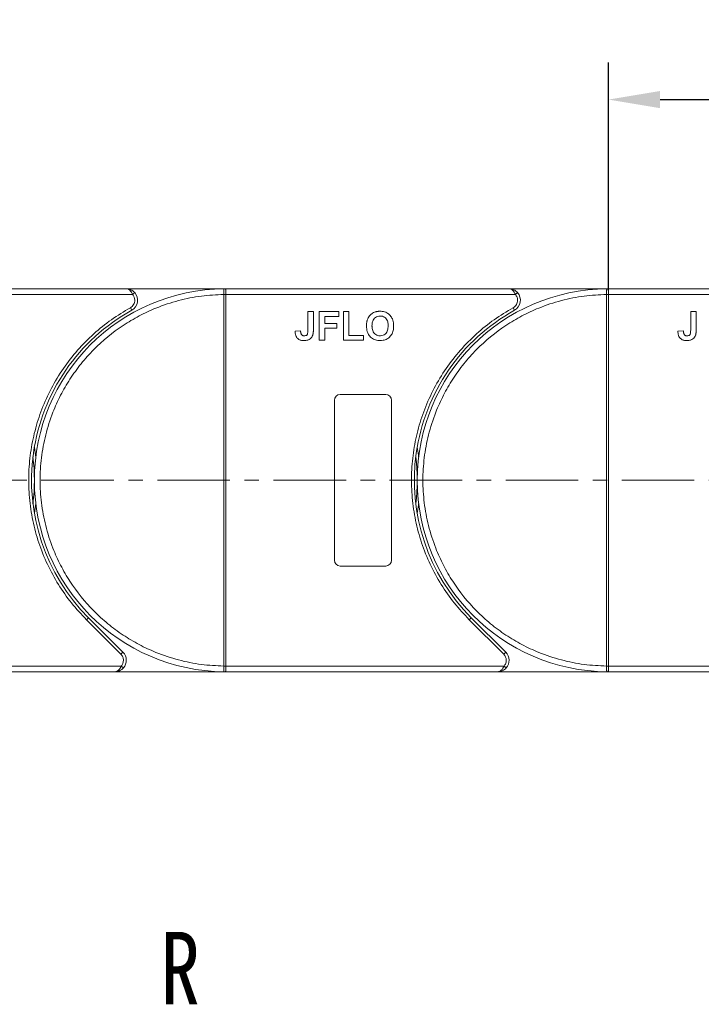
# Model space of a CAD drawing. Header units: millimetres. Extents: x 2098 to 3561, y 550 to 1583.
# Tile 16 of 84: x 2702 to 2821, y 1077 to 1249. Entities that reach past the tile are written whole.
import ezdxf

# ---------------------------------------------------------------- set-up
doc = ezdxf.new("R2010")
doc.units = ezdxf.units.MM
doc.linetypes.add('CENTERX2', pattern=[20.32, 12.7, -2.54, 2.54, -2.54])
doc.styles.get("Standard").update_dxf_attribs({"font": '仿宋_GB2312.ttf', "width": 0.8})
doc.styles.add('样式 1', font='仿宋_GB2312.ttf', dxfattribs={"width": 0.8, "height": 6})
doc.dimstyles.new('副本 ISO-45.1', dxfattribs={"dimtxt": 10, "dimasz": 9, "dimexe": 6.5, "dimexo": 0.625, "dimgap": 2.5, "dimtad": 1, "dimdsep": 46, "dimtxsty": 'Standard', "dimcen": 2.5, "dimadec": 0, "dimazin": 0, "dimtfac": 1, "dimtmove": 0, "dimatfit": 3, "dimfxl": 0, "dimarcsym": 0})

# ---------------------------------------------------------------- blocks, each defined once
blk = doc.blocks.new('*D2518')
at = {"color": 0, "lineweight": -2}
for p, q in [((2804.78, 1201.5), (2804.78, 1241.33)), ((2871.78, 1201.86), (2871.78, 1241.33)), ((2813.78, 1234.83), (2862.78, 1234.83))]:
    blk.add_line(p, q, dxfattribs=at)
at = {"color": 0, "lineweight": 9}
for points in [[(2813.78, 1236.33), (2813.78, 1233.33), (2804.78, 1234.83)], [(2862.78, 1236.33), (2862.78, 1233.33), (2871.78, 1234.83)]]:
    blk.add_solid(points, dxfattribs=at)
at = {"layer": 'Defpoints', "color": 0, "lineweight": 9}
for p in [(2871.78, 1234.83), (2804.78, 1200.88), (2871.78, 1201.23)]:
    blk.add_point(p, dxfattribs=at)
at = {"color": 0, "lineweight": 9, "insert": (2838.28, 1242.33), "char_height": 10, "attachment_point": 5}
blk.add_mtext('67', dxfattribs=at)

msp = doc.modelspace()

# ---------------------------------------------------------------- linework, layer by layer
at = {"color": 7, "linetype": 'Continuous', "lineweight": 15}
for p, q in [((2720.347, 1201.734), (2670.776, 1201.734)), ((2670.776, 1200.734), (2721.465, 1200.734)), ((2737.776, 1201.734), (2720.347, 1201.734)), ((2721.465, 1200.734), (2721.838, 1201.068)), ((2737.426, 1200.733), (2737.426, 1200.736)), ((2737.426, 1135.736), (2737.426, 1200.733)), ((2737.426, 1200.733), (2737.776, 1200.733)), ((2737.542, 1201.734), (2737.776, 1201.734)), ((2787.347, 1201.734), (2737.776, 1201.734)), ((2737.776, 1200.734), (2788.465, 1200.734)), ((2737.776, 1200.733), (2737.776, 1135.736)), ((2804.776, 1201.734), (2787.347, 1201.734)), ((2788.465, 1200.734), (2788.838, 1201.068)), ((2804.426, 1200.733), (2804.426, 1200.736)), ((2804.426, 1135.736), (2804.426, 1200.733)), ((2804.426, 1200.733), (2804.776, 1200.733)), ((2804.542, 1201.734), (2804.776, 1201.734)), ((2854.347, 1201.734), (2804.776, 1201.734)), ((2804.776, 1200.734), (2855.465, 1200.734)), ((2804.776, 1200.733), (2804.776, 1135.736)), ((2721.316, 1197.984), (2721.074, 1198.422)), ((2752.148, 1194.498), (2752.148, 1197.734)), ((2752.148, 1197.734), (2753.109, 1197.734)), ((2753.109, 1197.734), (2753.109, 1194.582)), ((2754.135, 1197.734), (2757.532, 1197.734)), ((2754.135, 1192.734), (2754.135, 1197.734)), ((2757.532, 1197.734), (2757.532, 1196.901)), ((2758.366, 1197.734), (2759.327, 1197.734)), ((2758.366, 1192.734), (2758.366, 1197.734)), ((2759.327, 1197.734), (2759.327, 1193.568)), ((2788.316, 1197.984), (2788.074, 1198.422)), ((2819.148, 1194.498), (2819.148, 1197.734)), ((2819.148, 1197.734), (2820.109, 1197.734)), ((2820.109, 1197.734), (2820.109, 1194.582)), ((2757.532, 1196.901), (2755.096, 1196.901)), ((2755.096, 1196.901), (2755.096, 1195.683)), ((2755.096, 1195.683), (2757.212, 1195.683)), ((2757.212, 1195.683), (2757.212, 1194.85)), ((2750.866, 1194.401), (2749.904, 1194.337)), ((2757.212, 1194.85), (2755.096, 1194.85)), ((2755.096, 1194.85), (2755.096, 1192.734)), ((2817.866, 1194.401), (2816.904, 1194.337)), ((2755.096, 1192.734), (2754.135, 1192.734)), ((2761.891, 1192.734), (2758.366, 1192.734)), ((2759.327, 1193.568), (2761.891, 1193.568)), ((2761.891, 1193.568), (2761.891, 1192.734)), ((2756.776, 1154.234), (2756.776, 1182.234)), ((2757.776, 1183.234), (2765.776, 1183.234)), ((2766.776, 1182.234), (2766.776, 1154.234)), ((2765.776, 1153.234), (2757.776, 1153.234)), ((2713.381, 1143.839), (2713.734, 1144.193)), ((2719.425, 1137.795), (2713.381, 1143.839)), ((2719.778, 1138.149), (2713.734, 1144.193)), ((2780.381, 1143.839), (2780.734, 1144.193)), ((2786.425, 1137.795), (2780.381, 1143.839)), ((2786.778, 1138.149), (2780.734, 1144.193)), ((2719.425, 1137.795), (2719.778, 1138.149)), ((2786.425, 1137.795), (2786.778, 1138.149)), ((2719.482, 1135.734), (2670.776, 1135.734)), ((2719.855, 1135.401), (2719.482, 1135.734)), ((2737.776, 1135.736), (2737.426, 1135.736)), ((2737.426, 1135.733), (2737.426, 1135.736)), ((2786.482, 1135.734), (2737.776, 1135.734)), ((2786.855, 1135.401), (2786.482, 1135.734)), ((2804.776, 1135.736), (2804.426, 1135.736)), ((2804.426, 1135.733), (2804.426, 1135.736)), ((2853.482, 1135.734), (2804.776, 1135.734)), ((2670.776, 1134.734), (2718.364, 1134.734)), ((2718.364, 1134.734), (2737.776, 1134.734)), ((2737.776, 1134.734), (2737.542, 1134.735)), ((2737.776, 1134.734), (2785.364, 1134.734)), ((2785.364, 1134.734), (2804.776, 1134.734)), ((2804.776, 1134.734), (2804.542, 1134.735)), ((2804.776, 1134.734), (2852.364, 1134.734))]:
    msp.add_line(p, q, dxfattribs=at)
at = {"color": 1, "linetype": 'CENTERX2', "lineweight": 13}
msp.add_line((2982.342, 1168.234), (2670.776, 1168.234), dxfattribs=at)
at = {"color": 7, "linetype": 'Continuous', "lineweight": 15, "flags": 128}
for points in [[(2704.276, 1174.044), (2704.494, 1172.601), (2704.528, 1172.335)], [(2771.276, 1174.044), (2771.494, 1172.601), (2771.528, 1172.335)], [(2704.528, 1164.134), (2704.494, 1163.868), (2704.276, 1162.425)], [(2771.528, 1164.134), (2771.494, 1163.868), (2771.276, 1162.425)]]:
    msp.add_lwpolyline(points, dxfattribs=at)
at = {"color": 7, "linetype": 'Continuous', "lineweight": 15}
for centre, radius, start, end in [((2737.776, 1168.234), 33.5, 90.40019, 269.59981), ((2720.347, 1199.734), 2, 298.95502, 41.81031), ((2737.513, 1170.552), 30.184, 89.50169, 90.1661), ((2737.539, 1201.439), 0.295, 36.63988, 89.46164), ((2804.776, 1168.234), 33.5, 90.40019, 269.59981), ((2787.347, 1199.734), 2, 298.95502, 41.81031), ((2804.513, 1170.552), 30.184, 89.50169, 90.1661), ((2804.539, 1201.439), 0.295, 36.63988, 89.46164), ((2737.776, 1168.234), 34, 118.95502, 225), ((2804.776, 1168.234), 34, 118.95502, 225), ((2757.776, 1182.234), 1, 90, 180), ((2765.776, 1182.234), 1, 0, 90), ((2670.776, 1168.234), 33.5, 352.96973, 7.03027), ((2737.776, 1168.234), 33.5, 352.96973, 7.03027), ((2757.776, 1154.234), 1, 180, 270), ((2765.776, 1154.234), 1, 270, 360), ((2718.364, 1136.734), 2, 318.18969, 45), ((2785.364, 1136.734), 2, 318.18969, 45), ((2737.513, 1165.917), 30.184, 269.8339, 270.49831), ((2804.513, 1165.917), 30.184, 269.8339, 270.49831), ((2737.539, 1135.03), 0.295, 270.53836, 323.36012), ((2804.539, 1135.03), 0.295, 270.53836, 323.36012)]:
    msp.add_arc(centre, radius, start, end, dxfattribs=at)
for points, knots in [([(2737.426, 1135.736), (2736.113, 1135.797), (2733.447, 1135.919), (2729.458, 1136.733), (2725.815, 1137.938), (2722.579, 1139.444), (2719.753, 1141.123), (2717.092, 1143.091), (2713.814, 1146.083), (2711.026, 1149.548), (2708.823, 1153.349), (2707.354, 1156.6), (2706.18, 1160.257), (2705.437, 1164.254), (2705.196, 1168.235), (2705.437, 1172.215), (2706.18, 1176.213), (2707.354, 1179.869), (2708.823, 1183.12), (2710.472, 1185.964), (2712.411, 1188.646), (2715.368, 1191.957), (2718.802, 1194.782), (2722.579, 1197.025), (2725.815, 1198.531), (2729.458, 1199.736), (2733.447, 1200.55), (2736.113, 1200.672), (2737.426, 1200.733)], [0, 0, 0, 0, 0.038862, 0.078912, 0.1200677, 0.1522272, 0.1843815, 0.2172151, 0.2500433, 0.3156185, 0.347778, 0.3799323, 0.4210926, 0.4611415, 0.5, 0.5388632, 0.578912, 0.6200677, 0.6522272, 0.6843815, 0.7172151, 0.7500433, 0.8156185, 0.847778, 0.8799323, 0.9210926, 0.9611404, 1, 1, 1, 1]), ([(2721.465, 1200.734), (2721.398, 1200.87), (2721.254, 1201.158), (2720.975, 1201.484), (2720.665, 1201.696), (2720.453, 1201.722), (2720.347, 1201.734)], [0, 0, 0, 0, 0.23435025, 0.49819532, 0.74886904, 1, 1, 1, 1]), ([(2720.347, 1201.734), (2720.617, 1201.704), (2721.035, 1201.656), (2721.534, 1201.368), (2721.743, 1201.162), (2721.838, 1201.068)], [0, 0, 0, 0, 0.4984129, 0.772928, 1, 1, 1, 1]), ([(2737.426, 1200.736), (2737.426, 1200.826), (2737.425, 1200.991), (2737.426, 1201.236), (2737.428, 1201.431), (2737.439, 1201.578), (2737.459, 1201.671), (2737.488, 1201.725), (2737.525, 1201.731), (2737.542, 1201.734)], [0, 0, 0, 0, 0.172016, 0.3127556, 0.4995985, 0.630391, 0.7580256, 0.8892284, 1, 1, 1, 1]), ([(2737.776, 1201.615), (2737.776, 1201.552), (2737.776, 1201.425), (2737.776, 1201.132), (2737.776, 1200.889), (2737.776, 1200.756), (2737.776, 1200.734)], [0, 0, 0, 0, 0.3133347, 0.6266911, 0.9400476, 1, 1, 1, 1]), ([(2737.776, 1200.734), (2737.776, 1200.734), (2737.776, 1200.734), (2737.776, 1200.733), (2737.776, 1200.733), (2737.776, 1200.733)], [0, 0, 0, 0, 0.38469928, 0.69234964, 1, 1, 1, 1]), ([(2804.426, 1135.736), (2803.113, 1135.797), (2800.447, 1135.919), (2796.458, 1136.733), (2792.815, 1137.938), (2789.579, 1139.444), (2786.753, 1141.123), (2784.092, 1143.091), (2780.814, 1146.083), (2778.026, 1149.548), (2775.823, 1153.349), (2774.354, 1156.6), (2773.18, 1160.257), (2772.437, 1164.254), (2772.196, 1168.235), (2772.437, 1172.215), (2773.18, 1176.213), (2774.354, 1179.869), (2775.823, 1183.12), (2777.472, 1185.964), (2779.411, 1188.646), (2782.368, 1191.957), (2785.802, 1194.782), (2789.579, 1197.025), (2792.815, 1198.531), (2796.458, 1199.736), (2800.447, 1200.55), (2803.113, 1200.672), (2804.426, 1200.733)], [0, 0, 0, 0, 0.038862, 0.078912, 0.1200677, 0.1522272, 0.1843815, 0.2172151, 0.2500433, 0.3156185, 0.347778, 0.3799323, 0.4210926, 0.4611415, 0.5, 0.5388632, 0.578912, 0.6200677, 0.6522272, 0.6843815, 0.7172151, 0.7500433, 0.8156185, 0.847778, 0.8799323, 0.9210926, 0.9611404, 1, 1, 1, 1]), ([(2788.465, 1200.734), (2788.398, 1200.87), (2788.254, 1201.158), (2787.975, 1201.484), (2787.665, 1201.696), (2787.453, 1201.722), (2787.347, 1201.734)], [0, 0, 0, 0, 0.23435025, 0.49819532, 0.74886904, 1, 1, 1, 1]), ([(2787.347, 1201.734), (2787.617, 1201.704), (2788.035, 1201.656), (2788.534, 1201.368), (2788.743, 1201.162), (2788.838, 1201.068)], [0, 0, 0, 0, 0.4984129, 0.772928, 1, 1, 1, 1]), ([(2804.426, 1200.736), (2804.426, 1200.826), (2804.425, 1200.991), (2804.426, 1201.236), (2804.428, 1201.431), (2804.439, 1201.578), (2804.459, 1201.671), (2804.488, 1201.725), (2804.525, 1201.731), (2804.542, 1201.734)], [0, 0, 0, 0, 0.172016, 0.3127556, 0.4995985, 0.630391, 0.7580256, 0.8892284, 1, 1, 1, 1]), ([(2804.776, 1201.615), (2804.776, 1201.552), (2804.776, 1201.425), (2804.776, 1201.132), (2804.776, 1200.889), (2804.776, 1200.756), (2804.776, 1200.734)], [0, 0, 0, 0, 0.3133347, 0.6266911, 0.9400476, 1, 1, 1, 1]), ([(2804.776, 1200.734), (2804.776, 1200.734), (2804.776, 1200.734), (2804.776, 1200.733), (2804.776, 1200.733), (2804.776, 1200.733)], [0, 0, 0, 0, 0.38469928, 0.69234964, 1, 1, 1, 1]), ([(2721.074, 1198.422), (2721.183, 1198.494), (2721.407, 1198.641), (2721.654, 1198.964), (2721.817, 1199.337), (2721.838, 1199.604), (2721.847, 1199.734)], [0, 0, 0, 0, 0.2455128, 0.5, 0.7544872, 1, 1, 1, 1]), ([(2788.074, 1198.422), (2788.183, 1198.494), (2788.407, 1198.641), (2788.654, 1198.964), (2788.817, 1199.337), (2788.838, 1199.604), (2788.847, 1199.734)], [0, 0, 0, 0, 0.2455128, 0.5, 0.7544872, 1, 1, 1, 1]), ([(2713.381, 1143.839), (2712.483, 1144.798), (2710.688, 1146.714), (2708.416, 1149.981), (2706.49, 1153.503), (2704.981, 1157.269), (2703.923, 1161.185), (2703.337, 1165.158), (2703.211, 1169.13), (2703.54, 1173.06), (2704.31, 1176.927), (2705.529, 1180.71), (2707.19, 1184.366), (2709.29, 1187.837), (2711.781, 1191.04), (2714.605, 1193.891), (2717.691, 1196.403), (2719.946, 1197.749), (2721.074, 1198.422)], [0, 0, 0, 0, 0.0616516, 0.1233073, 0.1864354, 0.25, 0.3135645, 0.3766927, 0.4383422, 0.5, 0.5616495, 0.6233073, 0.6864354, 0.75, 0.8135645, 0.8766927, 0.9383443, 1, 1, 1, 1]), ([(2762.627, 1196.475), (2762.687, 1196.595), (2762.807, 1196.835), (2763.124, 1197.226), (2763.445, 1197.48), (2763.686, 1197.589), (2763.715, 1197.602)], [0, 0, 0, 0, 0.2508959, 0.5021661, 0.9405117, 1, 1, 1, 1]), ([(2763.715, 1197.602), (2763.777, 1197.627), (2763.901, 1197.677), (2764.085, 1197.725), (2764.261, 1197.761), (2764.429, 1197.783), (2764.598, 1197.797), (2764.712, 1197.798), (2764.769, 1197.799)], [0, 0, 0, 0, 0.1854289, 0.3721896, 0.5277082, 0.6838775, 0.8416784, 1, 1, 1, 1]), ([(2764.769, 1197.799), (2764.902, 1197.794), (2765.306, 1197.781), (2765.961, 1197.586), (2766.579, 1197.099), (2767.006, 1196.391), (2767.138, 1195.74), (2767.146, 1195.327), (2767.148, 1195.227)], [0, 0, 0, 0, 0.1013981, 0.3069957, 0.5061443, 0.6852619, 0.9245571, 1, 1, 1, 1]), ([(2780.381, 1143.839), (2779.483, 1144.798), (2777.688, 1146.714), (2775.416, 1149.981), (2773.49, 1153.503), (2771.981, 1157.269), (2770.923, 1161.185), (2770.337, 1165.158), (2770.211, 1169.13), (2770.54, 1173.06), (2771.31, 1176.927), (2772.529, 1180.71), (2774.19, 1184.366), (2776.29, 1187.837), (2778.781, 1191.04), (2781.605, 1193.891), (2784.691, 1196.403), (2786.946, 1197.749), (2788.074, 1198.422)], [0, 0, 0, 0, 0.0616516, 0.1233073, 0.1864354, 0.25, 0.3135645, 0.3766927, 0.4383422, 0.5, 0.5616495, 0.6233073, 0.6864354, 0.75, 0.8135645, 0.8766927, 0.9383443, 1, 1, 1, 1]), ([(2762.404, 1195.204), (2762.405, 1195.271), (2762.406, 1195.405), (2762.42, 1195.612), (2762.445, 1195.825), (2762.486, 1196.045), (2762.543, 1196.264), (2762.599, 1196.405), (2762.627, 1196.475)], [0, 0, 0, 0, 0.1539502, 0.3081809, 0.478699, 0.6499612, 0.8242026, 1, 1, 1, 1]), ([(2763.366, 1195.237), (2763.37, 1195.371), (2763.379, 1195.708), (2763.498, 1196.186), (2763.782, 1196.601), (2764.141, 1196.856), (2764.494, 1196.955), (2764.708, 1196.963), (2764.781, 1196.965)], [0, 0, 0, 0, 0.15861661, 0.40086372, 0.57305935, 0.74548557, 0.91298519, 1, 1, 1, 1]), ([(2764.781, 1196.965), (2764.915, 1196.957), (2765.185, 1196.94), (2765.569, 1196.771), (2765.88, 1196.483), (2766.118, 1196.022), (2766.181, 1195.593), (2766.185, 1195.307), (2766.186, 1195.252)], [0, 0, 0, 0, 0.16029217, 0.32192242, 0.49076139, 0.65756923, 0.93388265, 1, 1, 1, 1]), ([(2751.449, 1192.67), (2751.315, 1192.676), (2751.011, 1192.689), (2750.559, 1192.85), (2750.2, 1193.176), (2749.946, 1193.683), (2749.92, 1194.08), (2749.904, 1194.337)], [0, 0, 0, 0, 0.1552919, 0.3531453, 0.543243, 0.704067, 1, 1, 1, 1]), ([(2750.996, 1193.779), (2750.977, 1193.816), (2750.939, 1193.891), (2750.911, 1194.005), (2750.891, 1194.11), (2750.879, 1194.207), (2750.87, 1194.304), (2750.867, 1194.369), (2750.866, 1194.401)], [0, 0, 0, 0, 0.1938055, 0.3931273, 0.5440688, 0.6954121, 0.8476129, 1, 1, 1, 1]), ([(2751.511, 1193.504), (2751.469, 1193.505), (2751.385, 1193.508), (2751.275, 1193.54), (2751.181, 1193.585), (2751.109, 1193.64), (2751.046, 1193.705), (2751.013, 1193.754), (2750.996, 1193.779)], [0, 0, 0, 0, 0.202387, 0.4109073, 0.5578292, 0.7094718, 0.8532239, 1, 1, 1, 1]), ([(2752.148, 1194.498), (2752.145, 1194.365), (2752.14, 1194.134), (2752.091, 1193.855), (2752, 1193.676), (2751.882, 1193.579), (2751.716, 1193.514), (2751.589, 1193.508), (2751.511, 1193.504)], [0, 0, 0, 0, 0.2920273, 0.5048541, 0.6139046, 0.723685, 0.8298165, 1, 1, 1, 1]), ([(2753.109, 1194.582), (2753.109, 1194.516), (2753.107, 1194.382), (2753.098, 1194.203), (2753.085, 1194.044), (2753.064, 1193.906), (2753.041, 1193.767), (2753.014, 1193.677), (2753, 1193.632)], [0, 0, 0, 0, 0.2082698, 0.416707, 0.5614806, 0.7065734, 0.8528245, 1, 1, 1, 1]), ([(2764.783, 1192.67), (2764.649, 1192.675), (2764.246, 1192.688), (2763.586, 1192.879), (2762.964, 1193.368), (2762.539, 1194.078), (2762.413, 1194.715), (2762.406, 1195.116), (2762.404, 1195.204)], [0, 0, 0, 0, 0.1021706, 0.3092201, 0.51365, 0.6922749, 0.9324126, 1, 1, 1, 1]), ([(2764.781, 1193.504), (2764.646, 1193.513), (2764.376, 1193.531), (2763.995, 1193.713), (2763.672, 1194.013), (2763.423, 1194.506), (2763.369, 1194.938), (2763.366, 1195.209), (2763.366, 1195.237)], [0, 0, 0, 0, 0.1597099, 0.3204292, 0.4910735, 0.6770503, 0.9662903, 1, 1, 1, 1]), ([(2766.186, 1195.252), (2766.182, 1195.118), (2766.17, 1194.743), (2766.03, 1194.22), (2765.684, 1193.801), (2765.307, 1193.57), (2764.987, 1193.509), (2764.813, 1193.505), (2764.781, 1193.504)], [0, 0, 0, 0, 0.1585903, 0.4472388, 0.6203806, 0.7935748, 0.9612953, 1, 1, 1, 1]), ([(2767.148, 1195.227), (2767.144, 1195.094), (2767.134, 1194.692), (2766.992, 1194.052), (2766.6, 1193.39), (2766.026, 1192.923), (2765.387, 1192.698), (2764.965, 1192.679), (2764.783, 1192.67)], [0, 0, 0, 0, 0.1018882, 0.3073435, 0.4929627, 0.6786474, 0.8607914, 1, 1, 1, 1]), ([(2818.449, 1192.67), (2818.315, 1192.676), (2818.011, 1192.689), (2817.559, 1192.85), (2817.2, 1193.176), (2816.946, 1193.683), (2816.92, 1194.08), (2816.904, 1194.337)], [0, 0, 0, 0, 0.1552919, 0.3531453, 0.543243, 0.704067, 1, 1, 1, 1]), ([(2817.996, 1193.779), (2817.977, 1193.816), (2817.939, 1193.891), (2817.911, 1194.005), (2817.891, 1194.11), (2817.879, 1194.207), (2817.87, 1194.304), (2817.867, 1194.369), (2817.866, 1194.401)], [0, 0, 0, 0, 0.1938055, 0.3931273, 0.5440688, 0.6954121, 0.8476129, 1, 1, 1, 1]), ([(2818.511, 1193.504), (2818.469, 1193.505), (2818.385, 1193.508), (2818.275, 1193.54), (2818.181, 1193.585), (2818.109, 1193.64), (2818.046, 1193.705), (2818.013, 1193.754), (2817.996, 1193.779)], [0, 0, 0, 0, 0.202387, 0.4109073, 0.5578292, 0.7094718, 0.8532239, 1, 1, 1, 1]), ([(2819.148, 1194.498), (2819.145, 1194.365), (2819.14, 1194.134), (2819.091, 1193.855), (2819, 1193.676), (2818.882, 1193.579), (2818.716, 1193.514), (2818.589, 1193.508), (2818.511, 1193.504)], [0, 0, 0, 0, 0.2920273, 0.5048541, 0.6139046, 0.723685, 0.8298165, 1, 1, 1, 1]), ([(2820.109, 1194.582), (2820.109, 1194.516), (2820.107, 1194.382), (2820.098, 1194.203), (2820.085, 1194.044), (2820.064, 1193.906), (2820.041, 1193.767), (2820.014, 1193.677), (2820, 1193.632)], [0, 0, 0, 0, 0.2082698, 0.416707, 0.5614806, 0.7065734, 0.8528245, 1, 1, 1, 1]), ([(2753, 1193.632), (2752.946, 1193.508), (2752.838, 1193.259), (2752.534, 1192.956), (2752.069, 1192.707), (2751.682, 1192.684), (2751.449, 1192.67)], [0, 0, 0, 0, 0.2064605, 0.4135145, 0.6452106, 1, 1, 1, 1]), ([(2820, 1193.632), (2819.946, 1193.508), (2819.838, 1193.259), (2819.534, 1192.956), (2819.069, 1192.707), (2818.682, 1192.684), (2818.449, 1192.67)], [0, 0, 0, 0, 0.2064605, 0.4135145, 0.6452106, 1, 1, 1, 1]), ([(2718.364, 1134.734), (2718.47, 1134.747), (2718.682, 1134.773), (2718.992, 1134.986), (2719.271, 1135.311), (2719.415, 1135.599), (2719.482, 1135.734)], [0, 0, 0, 0, 0.2515188, 0.5017844, 0.7656323, 1, 1, 1, 1]), ([(2719.855, 1135.401), (2719.76, 1135.307), (2719.551, 1135.101), (2719.052, 1134.813), (2718.634, 1134.765), (2718.364, 1134.734)], [0, 0, 0, 0, 0.2270634, 0.50158693, 1, 1, 1, 1]), ([(2737.542, 1134.735), (2737.525, 1134.738), (2737.488, 1134.744), (2737.459, 1134.799), (2737.439, 1134.892), (2737.428, 1135.038), (2737.426, 1135.234), (2737.425, 1135.478), (2737.426, 1135.643), (2737.426, 1135.733)], [0, 0, 0, 0, 0.1119973, 0.2448439, 0.3691679, 0.5008987, 0.6875333, 0.8281382, 1, 1, 1, 1]), ([(2737.776, 1135.736), (2737.776, 1135.736), (2737.776, 1135.736), (2737.776, 1135.735), (2737.776, 1135.735), (2737.776, 1135.734)], [0, 0, 0, 0, 0.3846661, 0.6923333, 1, 1, 1, 1]), ([(2737.776, 1135.734), (2737.776, 1135.622), (2737.776, 1135.397), (2737.776, 1135.098), (2737.776, 1134.93), (2737.776, 1134.865), (2737.776, 1134.854)], [0, 0, 0, 0, 0.3133566, 0.6267132, 0.9400698, 1, 1, 1, 1]), ([(2785.364, 1134.734), (2785.47, 1134.747), (2785.682, 1134.773), (2785.992, 1134.986), (2786.271, 1135.311), (2786.415, 1135.599), (2786.482, 1135.734)], [0, 0, 0, 0, 0.2515188, 0.5017844, 0.7656323, 1, 1, 1, 1]), ([(2786.855, 1135.401), (2786.76, 1135.307), (2786.551, 1135.101), (2786.052, 1134.813), (2785.634, 1134.765), (2785.364, 1134.734)], [0, 0, 0, 0, 0.2270634, 0.5015869, 1, 1, 1, 1]), ([(2804.542, 1134.735), (2804.525, 1134.738), (2804.488, 1134.744), (2804.459, 1134.799), (2804.439, 1134.892), (2804.428, 1135.038), (2804.426, 1135.234), (2804.425, 1135.478), (2804.426, 1135.643), (2804.426, 1135.733)], [0, 0, 0, 0, 0.1119973, 0.2448439, 0.3691679, 0.5008987, 0.6875333, 0.8281382, 1, 1, 1, 1]), ([(2804.776, 1135.736), (2804.776, 1135.736), (2804.776, 1135.736), (2804.776, 1135.735), (2804.776, 1135.735), (2804.776, 1135.734)], [0, 0, 0, 0, 0.3846661, 0.6923333, 1, 1, 1, 1]), ([(2804.776, 1135.734), (2804.776, 1135.622), (2804.776, 1135.397), (2804.776, 1135.098), (2804.776, 1134.93), (2804.776, 1134.865), (2804.776, 1134.854)], [0, 0, 0, 0, 0.3133566, 0.6267132, 0.9400698, 1, 1, 1, 1])]:
    msp.add_open_spline(points, degree=3, knots=knots, dxfattribs=at)
for points in [[(2721.847, 1199.734), (2721.83, 1199.919), (2721.795, 1200.287), (2721.575, 1200.585), (2721.465, 1200.734)], [(2737.776, 1201.734), (2737.776, 1201.729), (2737.776, 1201.719), (2737.776, 1201.649), (2737.776, 1201.615)], [(2788.847, 1199.734), (2788.83, 1199.919), (2788.795, 1200.287), (2788.575, 1200.585), (2788.465, 1200.734)], [(2804.776, 1201.734), (2804.776, 1201.729), (2804.776, 1201.719), (2804.776, 1201.649), (2804.776, 1201.615)], [(2719.864, 1136.734), (2719.844, 1136.933), (2719.803, 1137.33), (2719.551, 1137.64), (2719.425, 1137.795)], [(2786.864, 1136.734), (2786.844, 1136.933), (2786.803, 1137.33), (2786.551, 1137.64), (2786.425, 1137.795)], [(2719.482, 1135.734), (2719.592, 1135.884), (2719.812, 1136.182), (2719.847, 1136.55), (2719.864, 1136.734)], [(2786.482, 1135.734), (2786.592, 1135.884), (2786.812, 1136.182), (2786.847, 1136.55), (2786.864, 1136.734)], [(2737.776, 1134.854), (2737.776, 1134.82), (2737.776, 1134.75), (2737.776, 1134.74), (2737.776, 1134.734)], [(2804.776, 1134.854), (2804.776, 1134.82), (2804.776, 1134.75), (2804.776, 1134.74), (2804.776, 1134.734)]]:
    msp.add_open_spline(points, degree=3, dxfattribs=at)

# ---------------------------------------------------------------- texts
at = {"color": 5, "lineweight": 9, "ltscale": 10, "insert": (2733.251, 1089.231), "char_height": 12.675, "attachment_point": 3, "style": '样式 1'}
msp.add_mtext_dynamic_manual_height_columns('R', width=7.42965, gutter_width=12.5, heights=[3.963], dxfattribs=at)

# ---------------------------------------------------------------- dimensions: what is measured, and where the dimension line sits
at = {"color": 5, "lineweight": 9}
dim = msp.add_linear_dim(base=(2871.776, 1234.834), p1=(2804.776, 1200.88), p2=(2871.776, 1201.234), dimstyle='副本 ISO-45.1', dxfattribs=at)
dim.commit()
dim.dimension.update_dxf_attribs({"geometry": '*D2518', "text_midpoint": (2838.276, 1242.334)})

doc.saveas('drawing.dxf')
